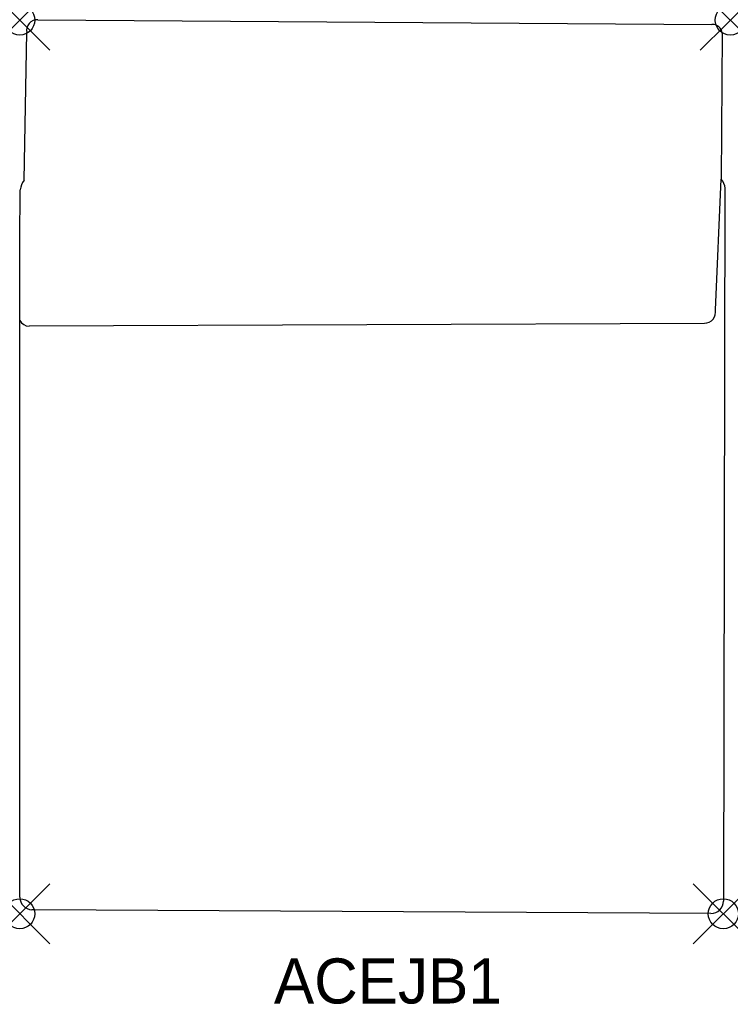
# Model space of a CAD drawing. Header units: inches. Extents: x 0 to 23.6, y -32.7 to 0.
import ezdxf

# ---------------------------------------------------------------- set-up
doc = ezdxf.new("R2010")
doc.units = ezdxf.units.IN
doc.header["$MEASUREMENT"] = 0
doc.header["$PDMODE"] = 35
doc.header["$PDSIZE"] = 1
doc.layers.add('A-FURN-P-ST', color=2, linetype='Continuous')
doc.layers.add('A-FURN-P-ST-TN', color=2, linetype='Continuous')

msp = doc.modelspace()

# ---------------------------------------------------------------- linework, layer by layer
at = {"layer": 'A-FURN-P-ST'}
for p, q in [((0.599, 0.011), (23.02, -0.15)), ((0.146, -5.33), (0.236, -0.419)), ((23.363, -0.439), (23.331, -5.292)), ((23.137, -9.64), (23.331, -5.292)), ((-0.003, -7.336), (0.018, -5.649)), ((23.455, -5.597), (23.401, -29.308)), ((-0.001, -26.964), (-0.003, -7.336)), ((0.31, -10.177), (22.775, -10.081)), ((0, -29.179), (-0.001, -26.964)), ((0.499, -29.598), (0.402, -29.598)), ((22.988, -29.723), (0.499, -29.598))]:
    msp.add_line(p, q, dxfattribs=at)
for centre, radius, start, end in [((0.584, -0.344), 0.356, 87.6626, 192.1263), ((23.048, -0.465), 0.316, 4.815, 95.0637), ((0.559, -5.68), 0.542, 139.7243, 176.6767), ((22.955, -5.622), 0.501, 2.8021, 41.269), ((22.772, -9.71), 0.372, 270.4758, 10.8416), ((0.305, -9.838), 0.34, 207.8513, 270.834), ((0.436, -29.164), 0.436, 181.998, 265.5802), ((22.979, -29.301), 0.422, 271.1272, 359.0794)]:
    msp.add_arc(centre, radius, start, end, dxfattribs=at)
for p in [(0, 0), (23.632, 0), (0, -29.728), (23.4, -29.728)]:
    msp.add_point(p, dxfattribs=at)

# ---------------------------------------------------------------- texts
at = {"layer": 'A-FURN-P-ST-TN'}
msp.add_text('ACEJB1', height=1.5, dxfattribs=at).set_placement((8.454, -32.714))

doc.saveas('drawing.dxf')
